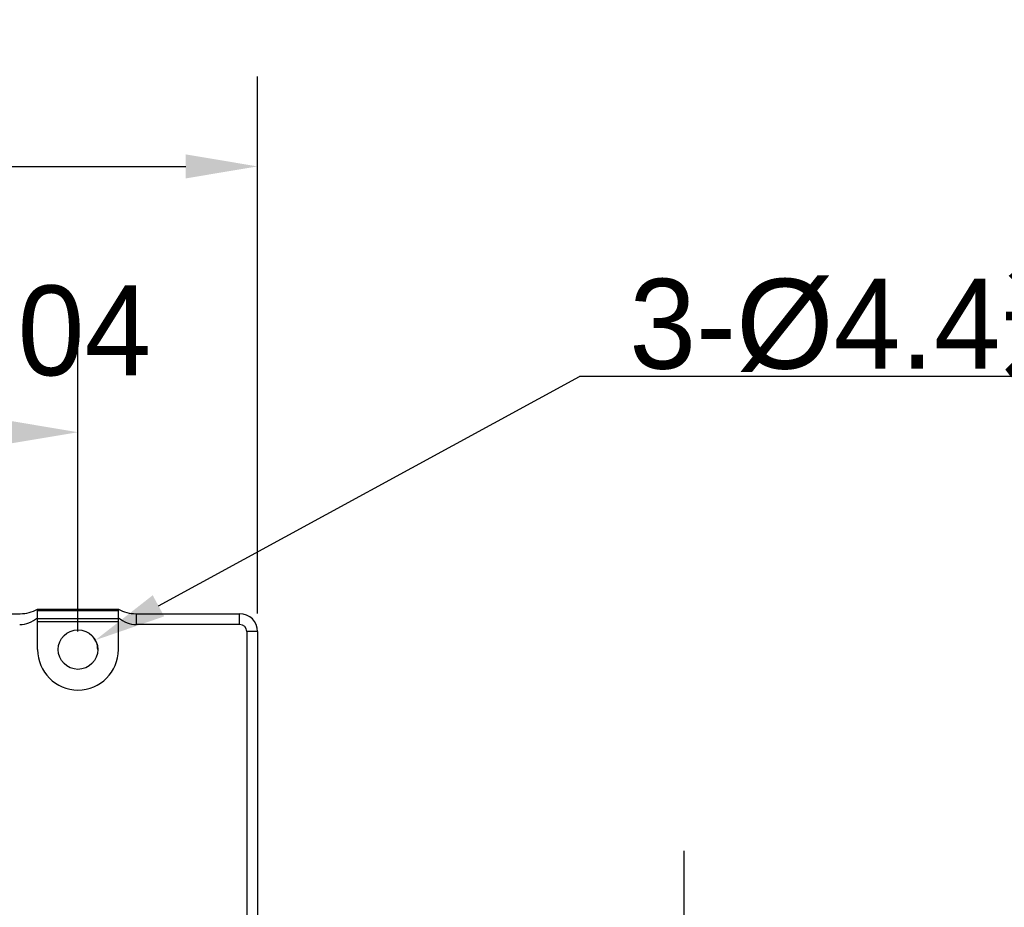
# Model space of a CAD drawing. Header units: millimetres. Extents: x -210 to -50, y 93 to 273.
# Tile 7 of 10: x -97 to -70, y 179 to 204. Entities that reach past the tile are written whole.
import ezdxf

# ---------------------------------------------------------------- set-up
doc = ezdxf.new("R2010")
doc.units = ezdxf.units.MM
doc.header["$LTSCALE"] = 46.255
doc.header["$PDMODE"] = 3
doc.header["$PDSIZE"] = 8
doc.linetypes.add('CENTER', pattern=[0.6, 0.375, -0.075, 0.075, -0.075])
doc.layers.get('0').update_dxf_attribs({"linetype": 'CONTINUOUS'})
doc.layers.get('Defpoints').update_dxf_attribs({"linetype": 'CONTINUOUS'})
doc.layers.add('00_COMPONENTS', color=7, linetype='CONTINUOUS')
doc.layers.add('51__DRAFT_DIMS', color=7, linetype='CONTINUOUS')
doc.styles.get("Standard").update_dxf_attribs({"font": '兰亭黑 GBK.TTF', "height": 2.5})
doc.dimstyles.new('DIMSTYLE_2', dxfattribs={"dimtxt": 3, "dimasz": 2, "dimexe": 2.5, "dimexo": 0.5, "dimgap": 0.75, "dimtad": 1, "dimlfac": 4, "dimdsep": 46, "dimtxsty": 'STANDARD', "dimblk": '_FILLED', "dimblk1": '_FILLED', "dimblk2": '_FILLED', "dimcen": 0.09, "dimclrd": 8, "dimclre": 8, "dimclrt": 256, "dimazin": 2, "dimtp": 0.3, "dimtm": 0.3, "dimtfac": 1, "dimtofl": 0, "dimtmove": 0, "dimatfit": 3, "dimldrblk": '_FILLED', "dimfxl": 1, "dimtolj": 1, "dimarcsym": 0})

# ---------------------------------------------------------------- blocks, each defined once
blk = doc.blocks.new('_FILLED')
at = {"color": 0, "linetype": 'ByBlock'}
blk.add_solid([(0, 0), (-1, 0.167), (-1, -0.167)], dxfattribs=at)
blk = doc.blocks.new('*D1')
at = {"layer": '51__DRAFT_DIMS', "color": 8, "lineweight": -2}
for p, q in [((-129.662, 180.146), (-129.662, 202.343)), ((-90.787, 187.396), (-90.787, 202.343)), ((-127.662, 199.843), (-92.787, 199.843))]:
    blk.add_line(p, q, dxfattribs=at)
at = {"layer": 'Defpoints', "color": 0, "linetype": 'CENTER'}
for p in [(-90.787, 199.843), (-90.787, 186.896), (-129.662, 179.646)]:
    blk.add_point(p, dxfattribs=at)
at = {"layer": '51__DRAFT_DIMS', "color": 8, "linetype": 'ByBlock', "lineweight": -2, "xscale": 2, "yscale": 2, "zscale": 2, "rotation": 180}
blk.add_blockref('_FILLED', (-129.662, 199.843), dxfattribs=at)
at = {"layer": '51__DRAFT_DIMS', "color": 8, "linetype": 'ByBlock', "lineweight": -2, "xscale": 2, "yscale": 2, "zscale": 2}
blk.add_blockref('_FILLED', (-90.787, 199.843), dxfattribs=at)
at = {"layer": '51__DRAFT_DIMS', "linetype": 'CENTER', "ltscale": 0.2, "insert": (-110.205, 203.926), "char_height": 2.5, "attachment_point": 2, "line_spacing_factor": 0.9}
blk.add_mtext('\\A1;155.5', dxfattribs=at)
blk = doc.blocks.new('*D3')
at = {"layer": '51__DRAFT_DIMS', "color": 8, "lineweight": -2}
for p, q in [((-121.787, 186.896), (-121.787, 194.946)), ((-95.787, 186.896), (-95.787, 194.946)), ((-119.787, 192.446), (-97.787, 192.446))]:
    blk.add_line(p, q, dxfattribs=at)
at = {"layer": 'Defpoints', "color": 0, "linetype": 'CENTER'}
for p in [(-95.787, 192.446), (-121.787, 186.396), (-95.787, 186.396)]:
    blk.add_point(p, dxfattribs=at)
at = {"layer": '51__DRAFT_DIMS', "color": 8, "linetype": 'ByBlock', "lineweight": -2, "xscale": 2, "yscale": 2, "zscale": 2, "rotation": 180}
blk.add_blockref('_FILLED', (-121.787, 192.446), dxfattribs=at)
at = {"layer": '51__DRAFT_DIMS', "color": 8, "linetype": 'ByBlock', "lineweight": -2, "xscale": 2, "yscale": 2, "zscale": 2}
blk.add_blockref('_FILLED', (-95.787, 192.446), dxfattribs=at)
at = {"layer": '51__DRAFT_DIMS', "linetype": 'CENTER', "ltscale": 0.2, "insert": (-96.537, 196.529), "char_height": 2.5, "attachment_point": 2, "line_spacing_factor": 0.9}
blk.add_mtext('\\A1;104', dxfattribs=at)
blk = doc.blocks.new('*D8')
at = {"layer": '51__DRAFT_DIMS', "color": 8, "lineweight": -2}
for p, q in [((-90.787, 186.396), (-90.787, 175.797)), ((-78.912, 174.554), (-78.912, 180.797)), ((-88.787, 178.297), (-80.912, 178.297)), ((-78.912, 178.297), (-59.88, 178.297))]:
    blk.add_line(p, q, dxfattribs=at)
at = {"layer": 'Defpoints', "color": 0, "linetype": 'CENTER'}
for p in [(-90.787, 186.896), (-78.912, 178.297), (-78.912, 174.054)]:
    blk.add_point(p, dxfattribs=at)
at = {"layer": '51__DRAFT_DIMS', "color": 8, "linetype": 'ByBlock', "lineweight": -2, "xscale": 2, "yscale": 2, "zscale": 2, "rotation": 180}
blk.add_blockref('_FILLED', (-90.787, 178.297), dxfattribs=at)
at = {"layer": '51__DRAFT_DIMS', "color": 8, "linetype": 'ByBlock', "lineweight": -2, "xscale": 2, "yscale": 2, "zscale": 2}
blk.add_blockref('_FILLED', (-78.912, 178.297), dxfattribs=at)
at = {"layer": '51__DRAFT_DIMS', "linetype": 'CENTER', "ltscale": 0.2, "insert": (-64.099, 182.38), "char_height": 2.5, "attachment_point": 2, "line_spacing_factor": 0.9}
blk.add_mtext('\\A1;47.5', dxfattribs=at)

msp = doc.modelspace()

# ---------------------------------------------------------------- linework, layer by layer
at = {"color": 8, "ltscale": 0.2}
msp.add_line((-93.5467, 187.6144), (-81.8214, 193.994), dxfattribs=at)
at = {"layer": '00_COMPONENTS'}
for p, q in [((-96.9116, 187.5207), (-94.6616, 187.5207)), ((-96.9116, 186.3957), (-96.9116, 187.4841)), ((-96.9116, 187.4841), (-94.6616, 187.4841)), ((-94.6616, 186.3957), (-94.6616, 187.4841)), ((-120.1775, 187.3957), (-97.3958, 187.3957)), ((-96.9116, 187.2573), (-94.6616, 187.2573)), ((-94.1775, 187.3957), (-91.2866, 187.3957)), ((-94.1641, 187.3957), (-94.1641, 187.0957)), ((-91.2866, 187.0957), (-91.2866, 187.3957)), ((-94.6616, 187.1689), (-96.9116, 187.1689)), ((-91.2866, 187.0957), (-94.1641, 187.0957)), ((-91.0866, 186.8957), (-91.0866, 162.7707)), ((-90.7866, 186.8957), (-91.0866, 186.8957)), ((-90.7866, 186.8957), (-90.7866, 162.7707))]:
    msp.add_line(p, q, dxfattribs=at)
msp.add_circle((-95.7866, 186.3957), 0.55, dxfattribs=at)
for centre, radius, start, end in [((-97.3958, 188.3957), 1, 270, 298.95502), ((-94.1775, 188.3957), 1, 241.04498, 270), ((-91.2866, 186.8957), 0.5, 0, 90), ((-91.2866, 186.8957), 0.2, 0, 90), ((-95.7866, 186.3957), 1.125, 180, 0)]:
    msp.add_arc(centre, radius, start, end, dxfattribs=at)
for centre, start_param, end_param in [((-97.4092, 188.5099), -3.1415927, -2.6207848), ((-94.1641, 188.5099), -3.6624005, -3.1415927)]:
    msp.add_ellipse(centre, major_axis=(0, 1.4142), ratio=0.7071068, start_param=start_param, end_param=end_param, dxfattribs=at)
for points, knots in [([(-96.9116, 187.4841), (-96.9116, 187.4871), (-96.9124, 187.4929), (-96.9172, 187.5033), (-96.9241, 187.5087), (-96.9289, 187.5114)], [0, 0, 0, 0, 0.2641787, 0.5101337, 1, 1, 1, 1]), ([(-94.6616, 187.4841), (-94.6616, 187.4871), (-94.6609, 187.4929), (-94.6561, 187.5033), (-94.6492, 187.5087), (-94.6444, 187.5114)], [0, 0, 0, 0, 0.2641679, 0.5101107, 1, 1, 1, 1])]:
    msp.add_open_spline(points, degree=3, knots=knots, dxfattribs=at)
at = {"layer": '51__DRAFT_DIMS', "color": 8}
msp.add_line((-64.597, 193.994), (-81.8214, 193.994), dxfattribs=at)
at = {"layer": '51__DRAFT_DIMS'}
msp.add_line((-95.3035, 186.6586), (-95.3035, 186.6586), dxfattribs=at)
msp.add_arc((-95.7866, 186.3957), 0.55, 0, 41.35419, dxfattribs=at)

# ---------------------------------------------------------------- block references
at = {"color": 8, "ltscale": 0.2, "xscale": 2, "yscale": 2, "zscale": 2, "rotation": 208.5499206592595}
msp.add_blockref('_FILLED', (-95.3035, 186.6586), dxfattribs=at)

# ---------------------------------------------------------------- texts
at = {"layer": '51__DRAFT_DIMS', "insert": (-80.44, 196.7147), "char_height": 2.5, "attachment_point": 1, "line_spacing_factor": 0.9}
msp.add_mtext('\\A1;3-{\\fArial|b0|i0|c134|p34;%%c}4.4通孔', dxfattribs=at)

# ---------------------------------------------------------------- dimensions: what is measured, and where the dimension line sits
at = {"layer": '51__DRAFT_DIMS', "color": 4}
for base, p1, p2, picture, middle in [((-90.7866, 199.8427), (-129.6616, 179.6457), (-90.7866, 186.8957), '*D1', (-110.2051, 199.8427)), ((-95.7866, 192.4457), (-121.7866, 186.3957), (-95.7866, 186.3957), '*D3', (-96.5366, 192.4457)), ((-78.9116, 178.2969), (-90.7866, 186.8957), (-78.9116, 174.0545), '*D8', (-64.099, 178.2969))]:
    dim = msp.add_linear_dim(base=base, p1=p1, p2=p2, dimstyle='DIMSTYLE_2', override={"dimtxsty": 'STANDARD'}, dxfattribs=at)
    dim.commit()
    dim.dimension.update_dxf_attribs({"geometry": picture, "text_midpoint": middle, "dimtype": 160})

doc.saveas('drawing.dxf')
